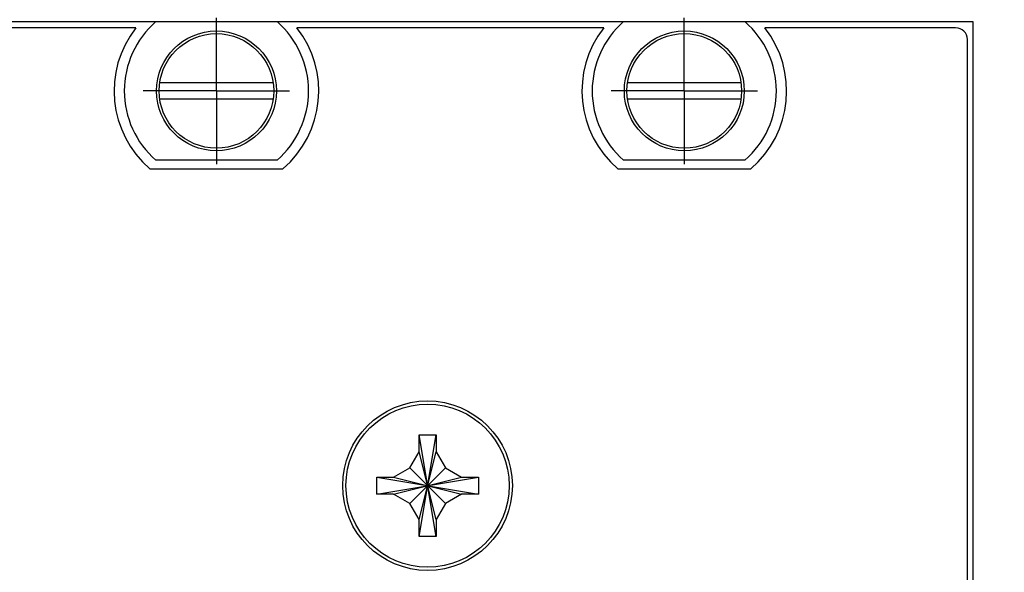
# Model space of a CAD drawing. Header units: inches. Extents: x 0.2 to 16.8, y 0.1 to 10.8.
# Tile 8 of 20: x 4.6 to 6.3, y 7.1 to 8. Entities that reach past the tile are written whole.
import ezdxf

# ---------------------------------------------------------------- set-up
doc = ezdxf.new("R2010")
doc.units = ezdxf.units.IN
doc.header["$LTSCALE"] = 0.935
doc.header["$MEASUREMENT"] = 0
doc.linetypes.add('CENTER', pattern=[0.6, 0.375, -0.075, 0.075, -0.075])
doc.layers.get('0').update_dxf_attribs({"linetype": 'CONTINUOUS'})
doc.layers.add('DEFAULT_1', color=7, linetype='CENTER')
doc.layers.add('DIMENSIONS', color=7, linetype='CONTINUOUS')
doc.styles.get("Standard").update_dxf_attribs({"font": 'txt', "width": 0.8})
doc.dimstyles.new('DIMSTYLE_1', dxfattribs={"dimtxt": 0.125, "dimasz": 0.18, "dimexe": 0.18, "dimexo": 0.0625, "dimgap": 0.09, "dimtad": 0, "dimtih": 1, "dimtoh": 1, "dimdec": 3, "dimzin": 4, "dimdsep": 46, "dimtxsty": 'STANDARD', "dimblk": '_FILLED', "dimblk1": '_FILLED', "dimblk2": '_FILLED', "dimcen": 0.09, "dimadec": 0, "dimazin": 0, "dimtp": 0.01, "dimtm": 0.01, "dimtfac": 1, "dimtdec": 3, "dimtofl": 0, "dimtmove": 0, "dimatfit": 3, "dimldrblk": '_FILLED', "dimfxl": 1, "dimtolj": 1, "dimtzin": 4, "dimarcsym": 0})

# ---------------------------------------------------------------- blocks, each defined once
blk = doc.blocks.new('*D5')
at = {"layer": 'DIMENSIONS', "color": 2, "linetype": 'CONTINUOUS'}
blk.add_line((5.8382, 6.6853), (6.8911, 6.6853), dxfattribs=at)
at = {"layer": 'DIMENSIONS', "color": 2, "linetype": 'CONTINUOUS', "width": 0.8}
for s, p in [('[', (7.6786, 6.6228)), (']', (8.2786, 6.6228)), ('1.206', (7.0536, 6.6228)), ('30.64', (7.7786, 6.6228)), ('-', (6.9536, 6.6228))]:
    blk.add_text(s, height=0.125, dxfattribs=at).set_placement(p)
blk = doc.blocks.new('_FILLED')
at = {"color": 0, "linetype": 'BYBLOCK'}
blk.add_solid([(0, 0), (-1, 0.1736), (-1, -0.1736)], dxfattribs=at)
blk = doc.blocks.new('*D6')
at = {"layer": 'DIMENSIONS', "color": 2, "linetype": 'CONTINUOUS'}
blk.add_line((5.8382, 4.3164), (6.8911, 4.3164), dxfattribs=at)
at = {"layer": 'DIMENSIONS', "color": 2, "linetype": 'CONTINUOUS', "width": 0.8}
for s, p in [('3.575', (7.0536, 4.2539)), ('[', (7.6786, 4.2539)), ('90.81', (7.7786, 4.2539)), (']', (8.2786, 4.2539)), ('-', (6.9536, 4.2539))]:
    blk.add_text(s, height=0.125, dxfattribs=at).set_placement(p)
blk = doc.blocks.new('*D8')
at = {"layer": 'DIMENSIONS', "color": 2, "linetype": 'CONTINUOUS'}
blk.add_line((5.0832, 5.7071), (6.8911, 5.7071), dxfattribs=at)
at = {"layer": 'DIMENSIONS', "color": 2, "linetype": 'CONTINUOUS', "width": 0.8}
for s, p in [('[', (7.6786, 5.6446)), (']', (8.2786, 5.6446)), ('2.185', (7.0536, 5.6446)), ('55.49', (7.7786, 5.6446)), ('-', (6.9536, 5.6446))]:
    blk.add_text(s, height=0.125, dxfattribs=at).set_placement(p)
blk = doc.blocks.new('*D9')
at = {"layer": 'DIMENSIONS', "color": 2, "linetype": 'CONTINUOUS'}
for p, q in [((6.4296, 6.7773), (6.6008, 6.9752)), ((6.6008, 6.9752), (6.8911, 6.9752)), ((5.0832, 6.7773), (6.4296, 6.7773))]:
    blk.add_line(p, q, dxfattribs=at)
at = {"layer": 'DIMENSIONS', "color": 2, "linetype": 'CONTINUOUS', "width": 0.8}
for s, p in [('1.114', (7.0536, 6.9127)), ('[', (7.6786, 6.9127)), ('28.31', (7.7786, 6.9127)), (']', (8.2786, 6.9127)), ('-', (6.9536, 6.9127))]:
    blk.add_text(s, height=0.125, dxfattribs=at).set_placement(p)
blk = doc.blocks.new('*D10')
at = {"layer": 'DIMENSIONS', "color": 2, "linetype": 'CONTINUOUS'}
blk.add_line((5.0832, 6.2398), (6.8911, 6.2398), dxfattribs=at)
at = {"layer": 'DIMENSIONS', "color": 2, "linetype": 'CONTINUOUS', "width": 0.8}
for s, p in [('1.652', (7.0536, 6.1773)), ('[', (7.6786, 6.1773)), ('41.96', (7.7786, 6.1773)), (']', (8.2786, 6.1773)), ('-', (6.9536, 6.1773))]:
    blk.add_text(s, height=0.125, dxfattribs=at).set_placement(p)
blk = doc.blocks.new('*D18')
at = {"layer": 'DIMENSIONS', "color": 2, "linetype": 'CONTINUOUS'}
blk.add_line((4.8956, 5.5195), (4.8956, 2.1845), dxfattribs=at)
at = {"layer": 'DIMENSIONS', "color": 2, "linetype": 'CONTINUOUS', "width": 0.8}
for s, p in [(']', (4.9581, 2.022)), ('39.98', (4.9581, 1.522)), ('[', (4.9581, 1.422)), ('1.574', (4.9581, 0.797)), ('3X ', (4.9581, 0.497))]:
    blk.add_text(s, height=0.125, rotation=90, dxfattribs=at).set_placement(p)
blk = doc.blocks.new('*D20')
at = {"layer": 'DIMENSIONS', "color": 2, "linetype": 'CONTINUOUS'}
blk.add_line((5.6506, 4.1288), (5.6506, 2.1845), dxfattribs=at)
at = {"layer": 'DIMENSIONS', "color": 2, "linetype": 'CONTINUOUS', "width": 0.8}
for s, p in [(']', (5.7131, 2.022)), ('59.16', (5.7131, 1.522)), ('[', (5.7131, 1.422)), ('2.329', (5.7131, 0.797)), ('2X ', (5.7131, 0.497))]:
    blk.add_text(s, height=0.125, rotation=90, dxfattribs=at).set_placement(p)

msp = doc.modelspace()

# ---------------------------------------------------------------- linework, layer by layer
at = {"color": 7, "linetype": 'CONTINUOUS'}
for p, q in [((4.8053, 8.0097), (4.214, 8.0097)), ((4.7719, 7.9997), (4.2473, 7.9997)), ((4.8059, 8.0102), (5.0134, 8.0102)), ((5.6053, 8.0097), (5.014, 8.0097)), ((5.5719, 7.9997), (5.0473, 7.9997)), ((5.6059, 8.0102), (5.8134, 8.0102)), ((6.2036, 8.0097), (5.814, 8.0097)), ((6.1736, 7.9997), (5.8473, 7.9997)), ((6.2036, 2.9447), (6.2036, 8.0097)), ((6.1936, 2.9747), (6.1936, 7.9797)), ((5.0067, 7.9055), (4.8126, 7.9055)), ((5.8067, 7.9055), (5.6126, 7.9055)), ((4.8126, 7.8779), (5.0067, 7.8779)), ((5.6126, 7.8779), (5.8067, 7.8779)), ((5.0134, 7.7732), (4.8059, 7.7732)), ((5.8134, 7.7732), (5.6059, 7.7732)), ((4.7959, 7.7587), (5.0234, 7.7587)), ((5.5959, 7.7587), (5.8234, 7.7587)), ((5.2561, 7.1297), (5.2851, 7.3037)), ((5.2561, 7.2747), (5.2561, 7.3037)), ((5.2851, 7.1297), (5.2561, 7.3037)), ((5.2561, 7.3037), (5.2851, 7.3037)), ((5.2851, 7.3037), (5.2851, 7.2747)), ((5.2402, 7.2471), (5.2561, 7.2747)), ((5.2561, 7.1587), (5.2851, 7.2747)), ((5.2851, 7.1587), (5.2561, 7.2747)), ((5.2851, 7.2747), (5.3011, 7.2471)), ((5.2126, 7.2312), (5.2402, 7.2471)), ((5.2402, 7.1863), (5.3011, 7.2471)), ((5.3011, 7.1863), (5.2402, 7.2471)), ((5.3011, 7.2471), (5.3286, 7.2312)), ((5.1836, 7.2022), (5.1836, 7.2312)), ((5.1836, 7.2022), (5.3576, 7.2312)), ((5.1836, 7.2312), (5.2126, 7.2312)), ((5.1836, 7.2312), (5.3576, 7.2022)), ((5.2126, 7.2022), (5.3286, 7.2312)), ((5.2126, 7.2312), (5.3286, 7.2022)), ((5.3286, 7.2312), (5.3576, 7.2312)), ((5.3576, 7.2312), (5.3576, 7.2022)), ((5.2126, 7.2022), (5.1836, 7.2022)), ((5.2402, 7.1863), (5.2126, 7.2022)), ((5.3286, 7.2022), (5.3011, 7.1863)), ((5.3576, 7.2022), (5.3286, 7.2022)), ((5.2561, 7.1587), (5.2402, 7.1863)), ((5.3011, 7.1863), (5.2851, 7.1587)), ((5.2561, 7.1297), (5.2561, 7.1587)), ((5.2851, 7.1587), (5.2851, 7.1297)), ((5.2851, 7.1297), (5.2561, 7.1297))]:
    msp.add_line(p, q, dxfattribs=at)
for centre, radius in [((4.9096, 7.8917), 0.1025), ((4.9096, 7.8917), 0.098), ((5.7096, 7.8917), 0.1025), ((5.7096, 7.8917), 0.098), ((5.2706, 7.2167), 0.145), ((5.2706, 7.2167), 0.1395)]:
    msp.add_circle(centre, radius, dxfattribs=at)
for centre, radius, start, end in [((4.9096, 7.8917), 0.175, 141.8922, 229.4642), ((4.9096, 7.8917), 0.1575, 131.203, 228.797), ((4.9096, 7.8917), 0.1575, 311.203, 48.797), ((4.9096, 7.8917), 0.175, 310.5358, 38.1078), ((5.7096, 7.8917), 0.175, 141.8922, 229.4642), ((5.7096, 7.8917), 0.1575, 131.203, 228.797), ((5.7096, 7.8917), 0.1575, 311.203, 48.797), ((5.7096, 7.8917), 0.175, 310.5358, 38.1078), ((6.1736, 7.9797), 0.02, 0, 90)]:
    msp.add_arc(centre, radius, start, end, dxfattribs=at)
at = {"layer": 'DEFAULT_1', "color": 7, "linetype": 'CENTER'}
for p, q in [((4.9096, 7.8917), (4.9096, 8.0168)), ((5.7096, 7.8917), (5.7096, 8.0168)), ((4.9096, 7.8917), (4.7845, 7.8917)), ((4.9096, 7.8917), (4.9096, 7.7666)), ((4.9096, 7.8917), (5.0347, 7.8917)), ((5.7096, 7.8917), (5.5845, 7.8917)), ((5.7096, 7.8917), (5.7096, 7.7666)), ((5.7096, 7.8917), (5.8347, 7.8917))]:
    msp.add_line(p, q, dxfattribs=at)

# ---------------------------------------------------------------- dimensions: what is measured, and where the dimension line sits
at = {"layer": 'DIMENSIONS', "color": 2, "linetype": 'CONTINUOUS'}
for feature_location, offset, dtype, text, picture, middle in [((5.8382, 6.6853), (1.0529, 0), 0, '-<>', '*D5', (7.6661, 6.6853)), ((5.8382, 4.3164), (1.0529, 0), 0, '-<>', '*D6', (7.6661, 4.3164)), ((5.0832, 5.7071), (1.8079, 0), 0, '-<>', '*D8', (7.6661, 5.7071)), ((5.0832, 6.7773), (1.8079, 0.1979), 0, '-<>', '*D9', (7.6661, 6.9752)), ((5.0832, 6.2398), (1.8079, 0), 0, '-<>', '*D10', (7.6661, 6.2398)), ((4.8956, 5.5195), (0, -3.335), 1, '3X <>', '*D18', (4.8956, 1.3095)), ((5.6506, 4.1288), (0, -1.9443), 1, '2X <>', '*D20', (5.6506, 1.3095))]:
    dim = msp.add_ordinate_dim(feature_location=feature_location, offset=offset, dtype=dtype, origin=(3.3216, 7.8917), text=text, dimstyle='DIMSTYLE_1', dxfattribs=at)
    dim.commit()
    dim.dimension.update_dxf_attribs({"geometry": picture, "text_midpoint": middle})

doc.saveas('drawing.dxf')
